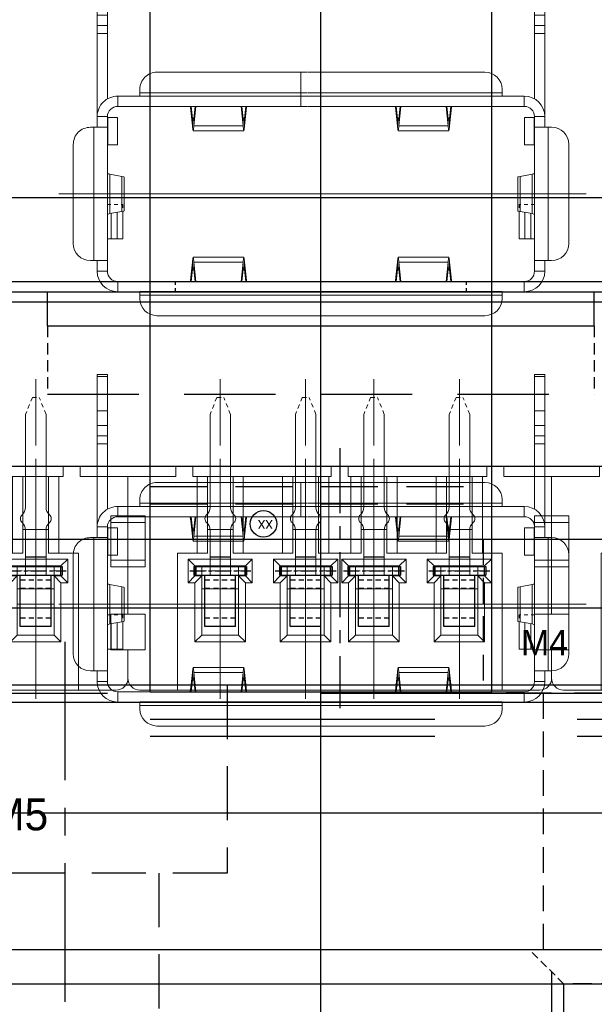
# Model space of a CAD drawing. Header units: millimetres. Extents: x -1657 to 8845, y -11980 to 3013.
# Tile 48 of 256: x 739 to 756, y -962 to -933. Entities that reach past the tile are written whole.
import ezdxf

# ---------------------------------------------------------------- set-up
doc = ezdxf.new("R2010")
doc.units = ezdxf.units.MM
for name, pattern in [('CENTER', [2, 1.25, -0.25, 0.25, -0.25]), ('DASHED', [0.75, 0.5, -0.25]), ('DASHED2', [0.375, 0.25, -0.125])]:
    doc.linetypes.add(name, pattern=pattern)
for name, color, linetype in [('01', 6, 'Continuous'), ('图层101', 154, 'Continuous'), ('图层102', 123, 'Continuous'), ('图层103', 50, 'Continuous'), ('图层109', 110, 'Continuous'), ('图层110', 146, 'Continuous'), ('图层112', 172, 'Continuous'), ('图层113', 11, 'Continuous'), ('图层115', 214, 'Continuous'), ('图层118', 85, 'Continuous'), ('图层135', 231, 'Continuous'), ('图层172', 21, 'Continuous'), ('端子流道', 183, 'Continuous'), ('铁壳', 1, 'Continuous')]:
    doc.layers.add(name, color=color, linetype=linetype)

# ---------------------------------------------------------------- blocks, each defined once
blk = doc.blocks.new('A7B7')
at = {"color": 1, "lineweight": 9, "ltscale": 0.03}
for p, q in [((0, 0), (0, -6.721)), ((2.5, 0), (2.5, -6.721)), ((4.5, 0), (4.5, -6.721)), ((7, 0), (7, -6.721))]:
    blk.add_line(p, q, dxfattribs=at)
at = {"color": 1, "linetype": 'CENTER', "ltscale": 1.5196}
blk.add_line((3.5, -7.325), (3.5, 0.273), dxfattribs=at)
at = {"color": 7, "linetype": 'Continuous', "lineweight": 15}
for p, q in [((-2.35, -0.251), (-1.25, -0.251)), ((8.25, -0.251), (-1.25, -0.251)), ((-1.25, -0.251), (-1.25, -4.251)), ((8.25, -0.251), (9.35, -0.251)), ((8.25, -4.251), (8.25, -0.251)), ((-2.7, -1.426), (-2.7, -0.601)), ((9.7, -0.601), (9.7, -1.426)), ((-2.2, -1.426), (-2.7, -1.426)), ((-2.2, -2.476), (-2.2, -1.426)), ((9.2, -2.476), (9.2, -1.426)), ((9.2, -1.426), (9.7, -1.426)), ((-0.74, -1.661), (-0.54, -1.861)), ((-0.74, -3.391), (-0.74, -1.661)), ((-0.74, -1.661), (0.74, -1.661)), ((0.74, -1.661), (0.54, -1.861)), ((0.74, -1.661), (0.74, -3.391)), ((1.76, -1.661), (1.96, -1.861)), ((1.76, -3.391), (1.76, -1.661)), ((1.76, -1.661), (3.24, -1.661)), ((3.24, -1.661), (3.04, -1.861)), ((3.24, -1.661), (3.24, -3.391)), ((3.76, -1.661), (3.96, -1.861)), ((3.76, -3.391), (3.76, -1.661)), ((3.76, -1.661), (5.24, -1.661)), ((5.24, -1.661), (5.04, -1.861)), ((5.24, -1.661), (5.24, -3.391)), ((6.26, -1.661), (6.46, -1.861)), ((6.26, -3.391), (6.26, -1.661)), ((6.26, -1.661), (7.74, -1.661)), ((7.74, -1.661), (7.54, -1.861)), ((7.74, -1.661), (7.74, -3.391)), ((-0.54, -1.861), (-0.54, -3.591)), ((0.54, -1.861), (-0.54, -1.861)), ((0.54, -3.591), (0.54, -1.861)), ((1.96, -1.861), (1.96, -3.591)), ((3.04, -1.861), (1.96, -1.861)), ((3.04, -3.591), (3.04, -1.861)), ((3.96, -1.861), (3.96, -3.591)), ((5.04, -1.861), (3.96, -1.861)), ((5.04, -3.591), (5.04, -1.861)), ((6.46, -1.861), (6.46, -3.591)), ((7.54, -1.861), (6.46, -1.861)), ((7.54, -3.591), (7.54, -1.861)), ((-2.7, -3.851), (-2.7, -2.476)), ((-2.7, -2.476), (-2.2, -2.476)), ((9.7, -2.476), (9.2, -2.476)), ((9.7, -2.476), (9.7, -3.851)), ((-0.54, -2.764), (0.54, -2.764)), ((1.96, -2.764), (3.04, -2.764)), ((3.96, -2.764), (5.04, -2.764)), ((6.46, -2.764), (7.54, -2.764)), ((-0.74, -3.591), (-0.94, -3.391)), ((-0.94, -4.081), (-0.94, -3.391)), ((-0.94, -3.391), (-0.74, -3.391)), ((-0.74, -3.391), (-0.54, -3.591)), ((0.54, -3.214), (-0.54, -3.214)), ((0.74, -3.391), (0.54, -3.591)), ((0.74, -3.591), (0.94, -3.391)), ((0.74, -3.391), (0.94, -3.391)), ((0.94, -3.391), (0.94, -4.081)), ((1.76, -3.591), (1.56, -3.391)), ((1.56, -4.081), (1.56, -3.391)), ((1.56, -3.391), (1.76, -3.391)), ((1.76, -3.391), (1.96, -3.591)), ((3.04, -3.214), (1.96, -3.214)), ((3.24, -3.391), (3.04, -3.591)), ((3.24, -3.591), (3.44, -3.391)), ((3.24, -3.391), (3.44, -3.391)), ((3.44, -3.391), (3.44, -4.081)), ((3.76, -3.591), (3.56, -3.391)), ((3.56, -4.081), (3.56, -3.391)), ((3.56, -3.391), (3.76, -3.391)), ((3.76, -3.391), (3.96, -3.591)), ((3.96, -3.214), (5.04, -3.214)), ((5.24, -3.391), (5.04, -3.591)), ((5.24, -3.591), (5.44, -3.391)), ((5.24, -3.391), (5.44, -3.391)), ((5.44, -3.391), (5.44, -4.081)), ((6.26, -3.591), (6.06, -3.391)), ((6.06, -4.081), (6.06, -3.391)), ((6.06, -3.391), (6.26, -3.391)), ((6.26, -3.391), (6.46, -3.591)), ((6.46, -3.214), (7.54, -3.214)), ((7.74, -3.391), (7.54, -3.591)), ((7.74, -3.591), (7.94, -3.391)), ((7.74, -3.391), (7.94, -3.391)), ((7.94, -3.391), (7.94, -4.081)), ((-0.74, -3.591), (-0.74, -3.881)), ((-0.54, -3.591), (-0.74, -3.591)), ((-0.54, -3.881), (-0.54, -3.591)), ((0.54, -3.591), (0.54, -3.881)), ((0.74, -3.591), (0.54, -3.591)), ((0.74, -3.881), (0.74, -3.591)), ((1.76, -3.591), (1.76, -3.881)), ((1.96, -3.591), (1.76, -3.591)), ((1.96, -3.881), (1.96, -3.591)), ((3.04, -3.591), (3.04, -3.881)), ((3.24, -3.591), (3.04, -3.591)), ((3.24, -3.881), (3.24, -3.591)), ((3.76, -3.591), (3.76, -3.881)), ((3.96, -3.591), (3.76, -3.591)), ((3.96, -3.591), (3.96, -3.881)), ((5.04, -3.881), (5.04, -3.591)), ((5.24, -3.591), (5.04, -3.591)), ((5.24, -3.881), (5.24, -3.591)), ((6.26, -3.591), (6.26, -3.881)), ((6.46, -3.591), (6.26, -3.591)), ((6.46, -3.591), (6.46, -3.881)), ((7.54, -3.881), (7.54, -3.591)), ((7.74, -3.591), (7.54, -3.591)), ((7.74, -3.881), (7.74, -3.591)), ((-2.7, -3.851), (-2.7, -4.051)), ((-2.7, -3.851), (-2.2, -3.851)), ((-2.2, -5.351), (-2.2, -3.851)), ((-0.74, -3.881), (-0.94, -4.081)), ((-0.74, -3.881), (0.74, -3.881)), ((0.74, -3.881), (0.94, -4.081)), ((1.76, -3.881), (1.56, -4.081)), ((1.76, -3.881), (3.24, -3.881)), ((3.24, -3.881), (3.44, -4.081)), ((3.76, -3.881), (3.56, -4.081)), ((3.76, -3.881), (5.24, -3.881)), ((5.24, -3.881), (5.44, -4.081)), ((6.26, -3.881), (6.06, -4.081)), ((6.26, -3.881), (7.74, -3.881)), ((7.74, -3.881), (7.94, -4.081)), ((9.2, -3.851), (9.2, -5.351)), ((9.7, -3.851), (9.2, -3.851)), ((9.7, -3.851), (9.7, -4.051)), ((-2.7, -4.051), (-2.7, -5.151)), ((-2.2, -4.051), (-2.7, -4.051)), ((-1.25, -4.251), (-0.675, -4.251)), ((0.94, -4.081), (-0.94, -4.081)), ((-0.675, -4.251), (-0.375, -4.251)), ((-0.675, -6.501), (-0.675, -4.251)), ((-0.375, -4.251), (-0.375, -6.501)), ((0.375, -4.251), (0.675, -4.251)), ((0.375, -6.501), (0.375, -4.251)), ((0.675, -4.251), (1.825, -4.251)), ((0.675, -4.251), (0.675, -6.501)), ((3.44, -4.081), (1.56, -4.081)), ((1.825, -4.251), (2.125, -4.251)), ((1.825, -6.501), (1.825, -4.251)), ((2.125, -4.251), (2.125, -6.501)), ((2.875, -4.251), (3.175, -4.251)), ((2.875, -6.501), (2.875, -4.251)), ((3.175, -4.251), (3.825, -4.251)), ((3.175, -4.251), (3.175, -6.501)), ((5.44, -4.081), (3.56, -4.081)), ((3.825, -4.251), (4.125, -4.251)), ((3.825, -6.501), (3.825, -4.251)), ((4.125, -4.251), (4.125, -6.501)), ((4.875, -4.251), (5.175, -4.251)), ((4.875, -6.501), (4.875, -4.251)), ((5.175, -4.251), (6.325, -4.251)), ((5.175, -4.251), (5.175, -6.501)), ((7.94, -4.081), (6.06, -4.081)), ((6.325, -4.251), (6.625, -4.251)), ((6.325, -6.501), (6.325, -4.251)), ((6.625, -4.251), (6.625, -6.501)), ((7.375, -4.251), (7.675, -4.251)), ((7.375, -6.501), (7.375, -4.251)), ((7.675, -4.251), (8.25, -4.251)), ((7.675, -4.251), (7.675, -6.501)), ((9.2, -4.051), (9.7, -4.051)), ((9.7, -4.051), (9.7, -5.151)), ((-2.7, -5.151), (-2.7, -5.351)), ((-2.2, -5.151), (-2.7, -5.151)), ((-0.375, -4.951), (0.375, -4.951)), ((2.125, -4.951), (2.875, -4.951)), ((4.875, -4.951), (4.125, -4.951)), ((7.375, -4.951), (6.625, -4.951)), ((9.2, -5.151), (9.7, -5.151)), ((9.7, -5.151), (9.7, -5.351)), ((-2.2, -5.351), (-2.7, -5.351)), ((-2.7, -6.501), (-2.7, -5.351)), ((9.2, -5.351), (9.7, -5.351)), ((9.7, -5.351), (9.7, -6.501)), ((-2.7, -6.501), (-1.3, -6.501)), ((-1.3, -6.501), (-1.3, -6.801)), ((-0.8, -6.501), (-0.675, -6.501)), ((-0.8, -6.801), (-0.8, -6.501)), ((-0.375, -6.501), (-0.675, -6.501)), ((-0.375, -6.501), (0.375, -6.501)), ((0.675, -6.501), (0.375, -6.501)), ((0.675, -6.501), (1.825, -6.501)), ((2.125, -6.501), (1.825, -6.501)), ((2.125, -6.501), (2.875, -6.501)), ((3.175, -6.501), (2.875, -6.501)), ((3.175, -6.501), (3.25, -6.501)), ((3.25, -6.501), (3.25, -6.801)), ((3.75, -6.501), (3.825, -6.501)), ((3.75, -6.801), (3.75, -6.501)), ((4.125, -6.501), (3.825, -6.501)), ((4.875, -6.501), (4.125, -6.501)), ((5.175, -6.501), (4.875, -6.501)), ((5.175, -6.501), (6.325, -6.501)), ((6.625, -6.501), (6.325, -6.501)), ((7.375, -6.501), (6.625, -6.501)), ((7.675, -6.501), (7.375, -6.501)), ((7.675, -6.501), (7.8, -6.501)), ((7.8, -6.501), (7.8, -6.801)), ((8.3, -6.801), (8.3, -6.501)), ((8.3, -6.501), (9.7, -6.501)), ((-0.8, -6.801), (-1.3, -6.801)), ((3.75, -6.801), (3.25, -6.801)), ((8.3, -6.801), (7.8, -6.801))]:
    blk.add_line(p, q, dxfattribs=at)
at = {"color": 1, "linetype": 'CENTER', "lineweight": 15, "ltscale": 0.34336}
for p, q in [((-0.858, -3.736), (0.858, -3.736)), ((1.642, -3.736), (3.358, -3.736)), ((3.642, -3.736), (5.358, -3.736)), ((6.142, -3.736), (7.858, -3.736))]:
    blk.add_line(p, q, dxfattribs=at)
at = {"color": 7, "linetype": 'Continuous'}
blk.add_circle((5.732, -5.113), 0.388, dxfattribs=at)
at = {"color": 7, "linetype": 'Continuous', "lineweight": 15}
for centre, start, end in [((-2.35, -0.601), 90, 180), ((9.35, -0.601), 0, 90)]:
    blk.add_arc(centre, 0.35, start, end, dxfattribs=at)
at = {"color": 7, "linetype": 'Continuous', "insert": (5.459, -4.896), "char_height": 0.33, "width": 1.03713, "attachment_point": 1}
blk.add_mtext('xx', dxfattribs=at)
blk = doc.blocks.new('19184')
at = {"layer": '01', "color": 1, "linetype": 'CENTER', "lineweight": 9, "ltscale": 1.555632}
for p, q in [((0.45, 7.242), (0.45, -0.536)), ((2.95, 7.242), (2.95, -0.536)), ((4.95, 7.242), (4.95, -0.536)), ((7.45, 7.242), (7.45, -0.536))]:
    blk.add_line(p, q, dxfattribs=at)
at = {"layer": '01', "linetype": 'DASHED2', "lineweight": 9, "ltscale": 0.5}
for p, q in [((0.353, 6.705), (0.153, 6.205)), ((0.353, 6.705), (0.553, 6.705)), ((0.753, 6.205), (0.553, 6.705)), ((2.853, 6.705), (2.653, 6.205)), ((2.853, 6.705), (3.053, 6.705)), ((3.253, 6.205), (3.053, 6.705)), ((4.853, 6.705), (4.653, 6.205)), ((4.853, 6.705), (5.053, 6.705)), ((5.253, 6.205), (5.053, 6.705)), ((7.353, 6.705), (7.153, 6.205)), ((7.353, 6.705), (7.553, 6.705)), ((7.753, 6.205), (7.553, 6.705))]:
    blk.add_line(p, q, dxfattribs=at)
at = {"layer": '01', "linetype": 'Continuous', "lineweight": 15}
for p, q in [((0.153, 6.205), (0.153, 3.493)), ((0.753, 6.205), (0.753, 3.493)), ((2.653, 6.205), (2.653, 3.493)), ((3.253, 6.205), (3.253, 3.493)), ((4.653, 6.205), (4.653, 3.493)), ((5.253, 6.205), (5.253, 3.493)), ((7.153, 6.205), (7.153, 3.493)), ((7.753, 6.205), (7.753, 3.493)), ((0.153, 2.822), (0.153, 1.504)), ((0.753, 2.822), (0.753, 1.504)), ((2.653, 2.822), (2.653, 1.504)), ((3.253, 2.822), (3.253, 1.504)), ((4.653, 2.822), (4.653, 1.504)), ((5.253, 2.822), (5.253, 1.504)), ((7.153, 2.822), (7.153, 1.504)), ((7.753, 2.822), (7.753, 1.504))]:
    blk.add_line(p, q, dxfattribs=at)
at = {"layer": '01'}
for p, q in [((0.753, 2.036), (0.153, 2.036)), ((3.253, 2.036), (2.653, 2.036)), ((5.253, 2.036), (4.653, 2.036)), ((7.753, 2.036), (7.153, 2.036))]:
    blk.add_line(p, q, dxfattribs=at)
at = {"layer": '01', "ltscale": 0.075}
for p, q in [((-0.317, 1.754), (-0.317, 1.504)), ((-0.317, 1.754), (1.223, 1.754)), ((-0.267, 1.754), (-0.267, 1.504)), ((1.173, 1.754), (1.173, 1.504)), ((1.223, 1.754), (1.223, 1.504)), ((2.183, 1.754), (2.183, 1.504)), ((2.183, 1.754), (3.723, 1.754)), ((2.233, 1.754), (2.233, 1.504)), ((3.673, 1.754), (3.673, 1.504)), ((3.723, 1.754), (3.723, 1.504)), ((4.183, 1.754), (4.183, 1.504)), ((4.183, 1.754), (5.723, 1.754)), ((4.233, 1.754), (4.233, 1.504)), ((5.673, 1.754), (5.673, 1.504)), ((5.723, 1.754), (5.723, 1.504)), ((6.683, 1.754), (6.683, 1.504)), ((6.683, 1.754), (8.223, 1.754)), ((6.733, 1.754), (6.733, 1.504)), ((8.173, 1.754), (8.173, 1.504)), ((8.223, 1.754), (8.223, 1.504)), ((-0.317, 1.504), (1.223, 1.504)), ((2.183, 1.504), (3.723, 1.504)), ((4.183, 1.504), (5.723, 1.504)), ((6.683, 1.504), (8.223, 1.504))]:
    blk.add_line(p, q, dxfattribs=at)
at = {"layer": '01', "color": 1, "linetype": 'CENTER', "ltscale": 0.35728}
for p, q in [((-0.441, 1.629), (1.346, 1.629)), ((2.059, 1.629), (3.846, 1.629)), ((4.059, 1.629), (5.846, 1.629)), ((6.559, 1.629), (8.346, 1.629))]:
    blk.add_line(p, q, dxfattribs=at)
at = {"layer": '01', "ltscale": 0.625}
for p, q in [((0, 0), (0, 1.504)), ((0.9, 0), (0.9, 1.504)), ((2.5, 0), (2.5, 1.504)), ((3.4, 0), (3.4, 1.504)), ((4.5, 0), (4.5, 1.504)), ((5.4, 0), (5.4, 1.504)), ((7, 0), (7, 1.504)), ((7.9, 0), (7.9, 1.504)), ((0.9, 0), (0, 0)), ((3.4, 0), (2.5, 0)), ((5.4, 0), (4.5, 0)), ((7.9, 0), (7, 0))]:
    blk.add_line(p, q, dxfattribs=at)
at = {"layer": '01', "color": 4, "linetype": 'DASHED', "ltscale": 0.3}
for p, q in [((0.9, 1.362), (0, 1.362)), ((3.4, 1.362), (2.5, 1.362)), ((5.4, 1.362), (4.5, 1.362)), ((7.9, 1.362), (7, 1.362)), ((0.9, 1.112), (0, 1.112)), ((3.4, 1.112), (2.5, 1.112)), ((5.4, 1.112), (4.5, 1.112)), ((7.9, 1.112), (7, 1.112)), ((0.9, 0.25), (0, 0.25)), ((3.4, 0.25), (2.5, 0.25)), ((5.4, 0.25), (4.5, 0.25)), ((7.9, 0.25), (7, 0.25))]:
    blk.add_line(p, q, dxfattribs=at)
at = {"layer": '01', "linetype": 'Continuous', "lineweight": 15}
for centre, radius, start, end in [((-0.147, 3.493), 0.3, 311.8103, 0), ((1.053, 3.493), 0.3, 180, 228.1897), ((2.353, 3.493), 0.3, 311.8103, 0), ((3.553, 3.493), 0.3, 180, 228.1897), ((4.353, 3.493), 0.3, 311.8103, 0), ((5.553, 3.493), 0.3, 180, 228.1897), ((6.853, 3.493), 0.3, 311.8103, 0), ((8.053, 3.493), 0.3, 180, 228.1897), ((0.153, 3.158), 0.15, 131.8103, 228.1897), ((0.753, 3.158), 0.15, 311.8103, 48.1897), ((2.653, 3.158), 0.15, 131.8103, 228.1897), ((3.253, 3.158), 0.15, 311.8103, 48.1897), ((4.653, 3.158), 0.15, 131.8103, 228.1897), ((5.253, 3.158), 0.15, 311.8103, 48.1897), ((7.153, 3.158), 0.15, 131.8103, 228.1897), ((7.753, 3.158), 0.15, 311.8103, 48.1897), ((-0.147, 2.822), 0.3, 0, 48.1897), ((1.053, 2.822), 0.3, 131.8103, 180), ((2.353, 2.822), 0.3, 0, 48.1897), ((3.553, 2.822), 0.3, 131.8103, 180), ((4.353, 2.822), 0.3, 0, 48.1897), ((5.553, 2.822), 0.3, 131.8103, 180), ((6.853, 2.822), 0.3, 0, 48.1897), ((8.053, 2.822), 0.3, 131.8103, 180)]:
    blk.add_arc(centre, radius, start, end, dxfattribs=at)
blk = doc.blocks.new('4F')
at = {"color": 4, "linetype": 'DASHED', "ltscale": 0.471405}
for p, q in [((1, 1.65), (0, 2.65)), ((1, -1.65), (0, -2.65))]:
    blk.add_line(p, q, dxfattribs=at)
at = {"color": 4, "linetype": 'DASHED', "ltscale": 3.116667}
for p, q in [((0.65, 2), (10, 2)), ((0.65, -2), (10, -2))]:
    blk.add_line(p, q, dxfattribs=at)
at = {"color": 4, "linetype": 'DASHED', "ltscale": 0.164992}
for p, q in [((10, 2), (10.35, 1.65)), ((10, -2), (10.35, -1.65))]:
    blk.add_line(p, q, dxfattribs=at)
at = {"color": 4, "linetype": 'DASHED', "ltscale": 1.333333}
blk.add_line((10, 2), (10, -2), dxfattribs=at)
at = {"color": 4, "linetype": 'DASHED', "ltscale": 1.1}
for p, q in [((1, 1.65), (1, -1.65)), ((12, 1.65), (12, -1.65))]:
    blk.add_line(p, q, dxfattribs=at)
at = {"color": 4, "linetype": 'DASHED', "ltscale": 3.666667}
for p, q in [((1, 1.65), (12, 1.65)), ((1, -1.65), (12, -1.65))]:
    blk.add_line(p, q, dxfattribs=at)
at = {"color": 4, "linetype": 'DASHED', "ltscale": 0.635085}
for p in [(12, 1.65), (12, -1.65)]:
    blk.add_line(p, (12.953, 0), dxfattribs=at)
at = {"color": 1, "linetype": 'CENTER', "ltscale": 3.210708}
blk.add_line((-2.156, 0), (13.898, 0), dxfattribs=at)
blk.add_text('M4', height=0.8081, rotation=90).set_placement((3.463, -1.03))
blk = doc.blocks.new('1C458')
at = {"layer": '图层101', "color": 1, "linetype": 'CENTER', "ltscale": 2.671598}
blk.add_line((0, 0), (0, -16.358), dxfattribs=at)
at = {"layer": '图层101', "color": 4, "linetype": 'DASHED', "ltscale": 1.5}
for p, q in [((-4, -2.215), (-4, -6.715)), ((4, -2.215), (4, -6.715)), ((-2.25, -6.715), (-2.25, -14.215)), ((2.25, -6.715), (2.25, -14.215))]:
    blk.add_line(p, q, dxfattribs=at)
at = {"layer": '图层101', "color": 4, "linetype": 'DASHED', "ltscale": 2.666667}
blk.add_line((4, -6.715), (-4, -6.715), dxfattribs=at)
at = {"layer": '图层101'}
blk.add_text('M4', height=0.743, dxfattribs=at).set_placement((-2.897, -5.607))
blk = doc.blocks.new('1BDC1')
at = {"layer": '铁壳', "lineweight": 9, "ltscale": 0.03}
for p, q in [((5.3, 1.238), (5.3, -6.958)), ((-2.46, -2.86), (12.975, -2.86))]:
    blk.add_line(p, q, dxfattribs=at)
at = {"layer": '铁壳', "linetype": 'Continuous', "lineweight": 15}
for p, q in [((10.1, 0.7), (0.5, 0.7)), ((10.1, 0.7), (0.5, 0.7)), ((0, 0), (-0.65, 0)), ((-0.65, 0), (-0.65, -0.3)), ((0, 0.1), (0, 0.2)), ((0, 0), (0, 0.1)), ((10.6, 0.1), (0, 0.1)), ((10.6, 0.2), (10.6, 0.1)), ((10.6, 0.1), (10.6, 0)), ((10.6, 0), (11.25, 0)), ((11.25, -0.3), (11.25, 0)), ((0, -0.3), (-0.65, -0.3)), ((10.6, -0.3), (0, -0.3)), ((1.494, -0.3), (1.494, -0.424)), ((1.494, -0.424), (1.542, -0.864)), ((1.504, -0.3), (1.542, -0.651)), ((1.578, -0.651), (1.616, -0.3)), ((1.578, -0.864), (1.64, -0.3)), ((2.96, -0.3), (3.022, -0.864)), ((2.984, -0.3), (3.022, -0.651)), ((3.058, -0.651), (3.096, -0.3)), ((3.058, -0.864), (3.106, -0.424)), ((3.106, -0.424), (3.106, -0.3)), ((7.494, -0.424), (7.494, -0.3)), ((7.542, -0.864), (7.494, -0.424)), ((7.542, -0.651), (7.504, -0.3)), ((7.616, -0.3), (7.578, -0.651)), ((7.64, -0.3), (7.578, -0.864)), ((9.022, -0.864), (8.96, -0.3)), ((9.022, -0.651), (8.984, -0.3)), ((9.096, -0.3), (9.058, -0.651)), ((9.106, -0.424), (9.058, -0.864)), ((9.106, -0.3), (9.106, -0.424)), ((10.6, -0.3), (11.25, -0.3)), ((-1.25, -0.91), (-1.25, -0.6)), ((-1.25, -0.6), (-0.95, -0.6)), ((-0.95, -0.91), (-0.95, -0.6)), ((1.578, -0.651), (1.542, -0.651)), ((1.542, -0.864), (1.542, -0.651)), ((1.578, -0.864), (1.578, -0.651)), ((3.022, -0.864), (1.578, -0.864)), ((3.058, -0.651), (3.022, -0.651)), ((3.022, -0.651), (3.022, -0.864)), ((3.058, -0.651), (3.058, -0.864)), ((7.578, -0.651), (7.542, -0.651)), ((7.542, -0.651), (7.542, -0.864)), ((7.578, -0.651), (7.578, -0.864)), ((9.022, -0.864), (7.578, -0.864)), ((9.058, -0.651), (9.022, -0.651)), ((9.022, -0.864), (9.022, -0.651)), ((9.058, -0.864), (9.058, -0.651)), ((11.55, -0.6), (11.55, -0.91)), ((11.85, -0.6), (11.55, -0.6)), ((11.85, -0.6), (11.85, -0.91)), ((-1.45, -0.91), (-1.35, -0.91)), ((-1.35, -0.91), (-1.25, -0.91)), ((-1.35, -0.91), (-0.95, -0.91)), ((-1.35, -0.91), (-1.35, -4.81)), ((-0.95, -0.91), (-1.25, -0.91)), ((-0.95, -0.91), (-0.95, -4.81)), ((1.56, -1.01), (3.04, -1.01)), ((7.56, -1.01), (9.04, -1.01)), ((11.55, -0.91), (11.55, -4.81)), ((11.55, -0.91), (11.85, -0.91)), ((11.95, -0.91), (11.55, -0.91)), ((11.95, -0.91), (11.85, -0.91)), ((12.05, -0.91), (11.95, -0.91)), ((11.95, -0.91), (11.95, -4.81)), ((-1.95, -1.41), (-1.95, -4.31)), ((-1.95, -1.41), (-1.95, -4.31)), ((12.55, -1.41), (12.55, -4.31)), ((12.55, -1.41), (12.55, -4.31)), ((-0.95, -1.55), (-0.843, -1.55)), ((-0.843, -1.55), (-0.664, -1.55)), ((-0.843, -1.55), (-0.843, -2.293)), ((-0.664, -1.55), (-0.5, -1.55)), ((-0.664, -2.326), (-0.664, -1.55)), ((-0.5, -1.55), (-0.5, -2.356)), ((11.1, -1.55), (11.264, -1.55)), ((11.1, -2.355), (11.1, -1.55)), ((11.443, -1.55), (11.264, -1.55)), ((11.264, -1.55), (11.264, -2.326)), ((11.443, -1.55), (11.55, -1.55)), ((11.443, -2.293), (11.443, -1.55)), ((-0.883, -2.286), (-0.529, -2.351)), ((-0.883, -2.286), (-0.883, -3.434)), ((11.483, -2.286), (11.129, -2.351)), ((11.483, -3.434), (11.483, -2.286)), ((-0.529, -2.351), (-0.529, -3.369)), ((-0.462, -3.355), (-0.462, -2.365)), ((11.062, -2.365), (11.062, -3.355)), ((11.129, -3.369), (11.129, -2.351)), ((-0.529, -3.369), (-0.883, -3.434)), ((11.129, -3.369), (11.483, -3.434)), ((-0.95, -4.3), (-0.94, -4.3)), ((-0.653, -4.3), (-0.94, -4.3)), ((-0.94, -4.3), (-0.94, -5.1)), ((-0.653, -4.3), (-0.653, -5.1)), ((11.253, -4.3), (11.54, -4.3)), ((11.253, -4.3), (11.253, -5.1)), ((11.55, -4.3), (11.54, -4.3)), ((11.54, -4.3), (11.54, -5.1)), ((-1.35, -4.81), (-1.45, -4.81)), ((-0.95, -4.81), (-1.35, -4.81)), ((-1.25, -4.81), (-1.35, -4.81)), ((-1.25, -4.81), (-1.25, -5.12)), ((-0.95, -4.81), (-1.25, -4.81)), ((-0.95, -4.81), (-0.95, -5.12)), ((1.494, -5.296), (1.542, -4.856)), ((1.542, -5.069), (1.542, -4.856)), ((3.04, -4.71), (1.56, -4.71)), ((1.578, -5.069), (1.578, -4.856)), ((3.022, -4.856), (1.578, -4.856)), ((1.578, -4.856), (1.64, -5.42)), ((2.96, -5.42), (3.022, -4.856)), ((3.022, -4.856), (3.022, -5.069)), ((3.058, -4.856), (3.106, -5.296)), ((3.058, -4.856), (3.058, -5.069)), ((7.542, -4.856), (7.494, -5.296)), ((7.542, -4.856), (7.542, -5.069)), ((9.04, -4.71), (7.56, -4.71)), ((7.578, -4.856), (7.578, -5.069)), ((9.022, -4.856), (7.578, -4.856)), ((7.64, -5.42), (7.578, -4.856)), ((9.022, -4.856), (8.96, -5.42)), ((9.022, -5.069), (9.022, -4.856)), ((9.106, -5.296), (9.058, -4.856)), ((9.058, -5.069), (9.058, -4.856)), ((11.55, -5.12), (11.55, -4.81)), ((11.55, -4.81), (11.95, -4.81)), ((11.55, -4.81), (11.85, -4.81)), ((11.85, -5.12), (11.85, -4.81)), ((11.85, -4.81), (11.95, -4.81)), ((11.95, -4.81), (12.05, -4.81)), ((-1.25, -5.12), (-1.25, -7.548)), ((-1.25, -5.12), (-0.95, -5.12)), ((-0.95, -5.1), (-0.94, -5.1)), ((-0.653, -5.1), (-0.94, -5.1)), ((1.504, -5.42), (1.542, -5.069)), ((1.577, -5.069), (1.542, -5.069)), ((1.578, -5.069), (1.616, -5.42)), ((2.984, -5.42), (3.022, -5.069)), ((3.058, -5.069), (3.023, -5.069)), ((3.058, -5.069), (3.096, -5.42)), ((7.542, -5.069), (7.504, -5.42)), ((7.577, -5.069), (7.542, -5.069)), ((7.616, -5.42), (7.578, -5.069)), ((9.022, -5.069), (8.984, -5.42)), ((9.058, -5.069), (9.023, -5.069)), ((9.096, -5.42), (9.058, -5.069)), ((11.253, -5.1), (11.54, -5.1)), ((11.55, -5.1), (11.54, -5.1)), ((11.85, -5.12), (11.55, -5.12)), ((11.85, -5.12), (11.85, -7.548)), ((-0.65, -5.42), (0, -5.42)), ((-0.65, -5.42), (-0.65, -5.72)), ((0, -5.42), (5.687, -5.42)), ((1.494, -5.296), (1.494, -5.42)), ((3.106, -5.42), (3.106, -5.296)), ((10.6, -5.42), (5.707, -5.42)), ((5.891, -6.42), (5.891, -5.42)), ((7.494, -5.42), (7.494, -5.296)), ((9.106, -5.296), (9.106, -5.42)), ((10.6, -5.42), (11.25, -5.42)), ((11.25, -5.42), (11.25, -5.72)), ((-0.95, -5.64), (-0.95, -7.548)), ((-0.65, -5.72), (0, -5.72)), ((0, -5.72), (10.6, -5.72)), ((0, -5.82), (0, -5.72)), ((10.6, -5.72), (11.25, -5.72)), ((10.6, -5.82), (10.6, -5.72)), ((11.55, -5.64), (11.55, -7.548)), ((0, -5.92), (0, -5.82)), ((0, -5.82), (5.687, -5.82)), ((10.6, -5.82), (5.707, -5.82)), ((10.6, -5.92), (10.6, -5.82)), ((0.5, -6.42), (5.687, -6.42)), ((0.5, -6.42), (5.687, -6.42)), ((10.1, -6.42), (5.707, -6.42)), ((10.1, -6.42), (5.707, -6.42)), ((-1.25, -7.79), (-1.25, -7.548)), ((-1.25, -7.548), (-0.95, -7.548)), ((-0.95, -7.548), (-0.95, -7.79)), ((11.55, -7.79), (11.55, -7.548)), ((11.55, -7.548), (11.85, -7.548)), ((11.85, -7.548), (11.85, -7.79)), ((-1.25, -7.79), (-1.25, -8.088)), ((-0.95, -7.79), (-1.25, -7.79)), ((-0.95, -7.79), (-0.95, -8.088)), ((11.55, -7.79), (11.55, -8.088)), ((11.85, -7.79), (11.55, -7.79)), ((11.85, -7.79), (11.85, -8.088)), ((-1.25, -8.088), (-1.25, -8.519)), ((-0.95, -8.088), (-1.25, -8.088)), ((-0.95, -8.088), (-0.95, -8.519)), ((11.55, -8.088), (11.55, -8.519)), ((11.55, -8.088), (11.85, -8.088)), ((11.85, -8.088), (11.85, -8.519)), ((-1.25, -8.519), (-1.25, -9.525)), ((-0.95, -8.519), (-1.25, -8.519)), ((-0.95, -8.519), (-0.95, -9.525)), ((11.55, -8.519), (11.55, -9.525)), ((11.55, -8.519), (11.85, -8.519)), ((11.85, -8.519), (11.85, -9.525)), ((-1.25, -9.525), (-1.25, -9.58)), ((-0.95, -9.525), (-1.25, -9.525)), ((-1.25, -9.58), (-0.95, -9.58)), ((-0.95, -9.525), (-0.95, -9.58)), ((11.55, -9.525), (11.55, -9.58)), ((11.55, -9.525), (11.85, -9.525)), ((11.55, -9.58), (11.85, -9.58)), ((11.85, -9.525), (11.85, -9.58))]:
    blk.add_line(p, q, dxfattribs=at)
at = {"layer": '铁壳', "ltscale": 1.625}
blk.add_line((0, 0), (10.6, 0), dxfattribs=at)
at = {"layer": '铁壳', "linetype": 'DASHED2', "lineweight": 9, "ltscale": 0.2}
for p, q in [((-0.95, -2.55), (-0.5, -2.55)), ((-0.5, -2.55), (-0.5, -2.356)), ((11.1, -2.55), (11.1, -2.356)), ((11.55, -2.55), (11.1, -2.55))]:
    blk.add_line(p, q, dxfattribs=at)
at = {"layer": '铁壳', "linetype": 'Continuous', "lineweight": 15, "flags": 128}
for points in [[(1.494, -0.424), (1.476, -0.316), (1.469, -0.3)], [(3.131, -0.3), (3.124, -0.316), (3.106, -0.424)], [(7.494, -0.424), (7.476, -0.316), (7.469, -0.3)], [(9.131, -0.3), (9.124, -0.316), (9.106, -0.424)], [(1.578, -0.651), (1.569, -0.695), (1.56, -0.71), (1.551, -0.695), (1.542, -0.651)], [(1.578, -0.864), (1.569, -0.972), (1.56, -1.01), (1.551, -0.972), (1.542, -0.864)], [(3.058, -0.651), (3.049, -0.695), (3.04, -0.71), (3.031, -0.695), (3.022, -0.651)], [(3.058, -0.864), (3.049, -0.972), (3.04, -1.01), (3.031, -0.972), (3.022, -0.864)], [(7.578, -0.651), (7.569, -0.695), (7.56, -0.71), (7.551, -0.695), (7.542, -0.651)], [(7.578, -0.864), (7.569, -0.972), (7.56, -1.01), (7.551, -0.972), (7.542, -0.864)], [(9.058, -0.651), (9.049, -0.695), (9.04, -0.71), (9.031, -0.695), (9.022, -0.651)], [(9.058, -0.864), (9.049, -0.972), (9.04, -1.01), (9.031, -0.972), (9.022, -0.864)], [(-0.883, -2.286), (-0.933, -2.271), (-0.95, -2.257)], [(11.55, -2.257), (11.533, -2.271), (11.483, -2.286)], [(-0.462, -2.365), (-0.474, -2.359), (-0.529, -2.351)], [(11.129, -2.351), (11.074, -2.359), (11.067, -2.365)], [(-0.95, -3.463), (-0.933, -3.449), (-0.883, -3.434)], [(-0.529, -3.369), (-0.474, -3.361), (-0.462, -3.355)], [(11.067, -3.355), (11.074, -3.361), (11.129, -3.369)], [(11.483, -3.434), (11.533, -3.449), (11.55, -3.463)], [(1.542, -4.856), (1.551, -4.748), (1.56, -4.71), (1.569, -4.748), (1.578, -4.856)], [(3.022, -4.856), (3.031, -4.748), (3.04, -4.71), (3.049, -4.748), (3.058, -4.856)], [(7.542, -4.856), (7.551, -4.748), (7.56, -4.71), (7.569, -4.748), (7.578, -4.856)], [(9.022, -4.856), (9.031, -4.748), (9.04, -4.71), (9.049, -4.748), (9.058, -4.856)], [(1.542, -5.069), (1.551, -5.025), (1.56, -5.01), (1.569, -5.025), (1.578, -5.069)], [(3.022, -5.069), (3.031, -5.025), (3.04, -5.01), (3.049, -5.025), (3.058, -5.069)], [(7.542, -5.069), (7.551, -5.025), (7.56, -5.01), (7.569, -5.025), (7.578, -5.069)], [(9.022, -5.069), (9.031, -5.025), (9.04, -5.01), (9.049, -5.025), (9.058, -5.069)], [(1.469, -5.42), (1.476, -5.404), (1.494, -5.296)], [(3.106, -5.296), (3.124, -5.404), (3.131, -5.42)], [(7.469, -5.42), (7.476, -5.404), (7.494, -5.296)], [(9.106, -5.296), (9.124, -5.404), (9.131, -5.42)]]:
    blk.add_lwpolyline(points, dxfattribs=at)
at = {"layer": '铁壳', "linetype": 'Continuous', "lineweight": 15}
for centre, radius, start, end in [((0.5, 0.2), 0.5, 90, 180), ((10.1, 0.2), 0.5, 0, 90), ((-0.65, -0.6), 0.6, 90, 180), ((11.25, -0.6), 0.6, 0, 90), ((-0.65, -0.6), 0.3, 90, 180), ((11.25, -0.6), 0.3, 0, 90), ((-1.45, -1.41), 0.5, 90, 180), ((12.05, -1.41), 0.5, 0, 90), ((-1.45, -4.31), 0.5, 180, 270), ((12.05, -4.31), 0.5, 270, 0), ((-0.65, -5.12), 0.6, 180, 270), ((-0.65, -5.12), 0.3, 180, 270), ((11.25, -5.12), 0.3, 270, 0), ((11.25, -5.12), 0.6, 270, 0), ((0.5, -5.92), 0.5, 180, 270), ((10.1, -5.92), 0.5, 270, 0)]:
    blk.add_arc(centre, radius, start, end, dxfattribs=at)
blk = doc.blocks.new('1EA79')
at = {"layer": '铁壳', "ltscale": 0.625}
for p, q in [((-26.756, 0.3), (18.244, 0.3)), ((-26.756, 0), (18.244, 0))]:
    blk.add_line(p, q, dxfattribs=at)
at = {"layer": '铁壳', "color": 4, "linetype": 'DASHED', "ltscale": 0.1}
for p, q in [((-8.513, 0), (-8.513, 0.3)), ((0, 0), (0, 0.3))]:
    blk.add_line(p, q, dxfattribs=at)
at = {"layer": '铁壳', "color": 1, "linetype": 'CENTER', "ltscale": 0.146184}
blk.add_line((-4.256, -0.215), (-4.256, 0.515), dxfattribs=at)
blk = doc.blocks.new('1EA8C')
at = {"layer": '铁壳', "ltscale": 1.625, "rotation": 180}
blk.add_blockref('1BDC1', (1.044, 11.728), dxfattribs=at)
at = {"layer": '铁壳', "ltscale": 0.625}
blk.add_blockref('1EA79', (0, 11.728), dxfattribs=at)
blk = doc.blocks.new('218EE')
at = {"layer": '图层135', "color": 1, "linetype": 'CENTER', "ltscale": 3.238837}
blk.add_line((2.75, 6.762), (2.75, -12.107), dxfattribs=at)
at = {"layer": '图层135', "color": 4, "linetype": 'DASHED', "ltscale": 3.166667}
for p, q in [((-2, 5.5), (-2, 0)), ((7.5, 5.5), (7.5, 0)), ((7.5, 0), (-2, 0)), ((0, 0), (0, -10.5)), ((5.5, 0), (5.5, -10.5))]:
    blk.add_line(p, q, dxfattribs=at)
at = {"layer": '图层135', "ltscale": 3}
blk.add_text('M5', height=0.93, dxfattribs=at).set_placement((0.539, 1.25))
blk = doc.blocks.new('28974')
at = {"layer": '端子流道', "color": 1, "linetype": 'CENTER', "ltscale": 43.152}
blk.add_line((34, -15.88), (34, 199.88), dxfattribs=at)
at = {"layer": '端子流道', "ltscale": 5}
for p, q in [((0, 0), (68, 0)), ((-1, -1), (69, -1))]:
    blk.add_line(p, q, dxfattribs=at)

msp = doc.modelspace()

# ---------------------------------------------------------------- linework, layer by layer
at = {"layer": '图层101', "ltscale": 1.625}
for p, q in [((616.5098, -948.6622), (806.5098, -948.6622)), ((616.5098, -950.6622), (806.5098, -950.6622)), ((616.5098, -960.6622), (806.5098, -960.6622))]:
    msp.add_line(p, q, dxfattribs=at)
at = {"layer": '图层101', "color": 4, "linetype": 'DASHED', "ltscale": 25}
msp.add_line((616.5098, -953.1622), (806.5098, -953.1622), dxfattribs=at)
at = {"layer": '图层102', "ltscale": 1.625}
msp.add_line((616.5098, -956.6622), (766.5098, -956.6622), dxfattribs=at)
at = {"layer": '图层102', "color": 4, "linetype": 'DASHED', "ltscale": 50}
msp.add_line((616.5098, -960.6622), (766.5098, -960.6622), dxfattribs=at)
at = {"layer": '图层103', "ltscale": 1.625}
for p, q in [((616.5098, -938.6622), (806.5098, -938.6622)), ((616.5098, -946.5222), (806.5098, -946.5222)), ((616.5098, -948.6622), (806.5098, -948.6622))]:
    msp.add_line(p, q, dxfattribs=at)
at = {"layer": '图层109', "color": 1, "linetype": 'CENTER', "ltscale": 8.0736}
msp.add_line((747.7598, -976.1062), (747.7598, -935.7382), dxfattribs=at)
at = {"layer": '图层109', "ltscale": 0.625}
msp.add_line((730.2598, -941.7222), (765.2598, -941.7222), dxfattribs=at)
at = {"layer": '图层110', "color": 1, "linetype": 'CENTER', "ltscale": 8.0736}
msp.add_line((747.7598, -976.1062), (747.7598, -935.7382), dxfattribs=at)
at = {"layer": '图层110', "ltscale": 0.625}
for p, q in [((725.2598, -941.4222), (739.7598, -941.4222)), ((739.7598, -942.4222), (739.7598, -941.4222)), ((755.7598, -942.4222), (755.7598, -941.4222)), ((755.7598, -941.4222), (770.2598, -941.4222)), ((739.7598, -942.4222), (755.7598, -942.4222)), ((720.2598, -953.4222), (775.2598, -953.4222))]:
    msp.add_line(p, q, dxfattribs=at)
at = {"layer": '图层110', "color": 4, "linetype": 'DASHED', "ltscale": 16.666667}
for p, q in [((692.7598, -953.9222), (802.7598, -953.9222)), ((692.7598, -954.4222), (802.7598, -954.4222))]:
    msp.add_line(p, q, dxfattribs=at)
at = {"layer": '图层112', "color": 1, "linetype": 'CENTER', "ltscale": 13.2704}
msp.add_line((747.7598, -957.6982), (747.7598, -891.3462), dxfattribs=at)
at = {"layer": '图层112', "ltscale": 4.5}
for p, q in [((742.7598, -953.1222), (742.7598, -925.9222)), ((752.7598, -953.1222), (752.7598, -925.9222)), ((742.7598, -953.1222), (752.7598, -953.1222))]:
    msp.add_line(p, q, dxfattribs=at)
at = {"layer": '图层112', "color": 4, "linetype": 'DASHED', "ltscale": 3.333333}
for p, q in [((742.7598, -947.1222), (752.7598, -947.1222)), ((742.7598, -947.6222), (752.7598, -947.6222))]:
    msp.add_line(p, q, dxfattribs=at)
at = {"layer": '图层113', "color": 1, "linetype": 'CENTER', "ltscale": 10.2544}
msp.add_line((747.7598, -944.6582), (747.7598, -893.3862), dxfattribs=at)
at = {"layer": '图层113', "ltscale": 4.5}
for p, q in [((742.7598, -941.1222), (742.7598, -896.9222)), ((752.7598, -941.1222), (752.7598, -896.9222)), ((742.7598, -941.1222), (752.7598, -941.1222))]:
    msp.add_line(p, q, dxfattribs=at)
at = {"layer": '图层115', "color": 1, "linetype": 'CENTER', "ltscale": 11.6}
msp.add_line((747.7598, -949.9222), (747.7598, -891.9222), dxfattribs=at)
at = {"layer": '图层118', "color": 1, "linetype": 'CENTER', "ltscale": 3.22944}
msp.add_line((747.7598, -954.9958), (747.7598, -938.8486), dxfattribs=at)
at = {"layer": '图层118', "ltscale": 0.75}
for p, q in [((728.7598, -941.4222), (739.7598, -941.4222)), ((739.7598, -942.4222), (739.7598, -941.4222)), ((755.7598, -942.4222), (755.7598, -941.4222)), ((755.7598, -941.4222), (766.7598, -941.4222)), ((739.7598, -942.4222), (755.7598, -942.4222)), ((713.2598, -952.9222), (782.2598, -952.9222))]:
    msp.add_line(p, q, dxfattribs=at)
at = {"layer": '图层118', "color": 4, "linetype": 'DASHED', "ltscale": 0.666667}
for p, q in [((739.7598, -942.4222), (739.7598, -944.4222)), ((755.7598, -942.4222), (755.7598, -944.4222))]:
    msp.add_line(p, q, dxfattribs=at)
at = {"layer": '图层118', "color": 4, "linetype": 'DASHED', "ltscale": 5.333333}
msp.add_line((739.7598, -944.4222), (755.7598, -944.4222), dxfattribs=at)
at = {"layer": '图层135', "ltscale": 5}
msp.add_line((697.7598, -952.9222), (782.7598, -952.9222), dxfattribs=at)
at = {"layer": '图层172', "color": 1, "linetype": 'CENTER', "ltscale": 23.2}
msp.add_line((747.7598, -1049.6622), (747.7598, -953.6622), dxfattribs=at)
at = {"layer": '图层172', "ltscale": 2.125}
msp.add_line((720.2598, -961.6622), (775.2598, -961.6622), dxfattribs=at)

# ---------------------------------------------------------------- block references
at = {"rotation": 180}
for p in [(739.4098, -953.323), (751.8098, -953.323), (764.2098, -953.323)]:
    msp.add_blockref('A7B7', p, dxfattribs=at)
at = {"layer": '01', "ltscale": 1.625}
for p in [(731.9598, -951.2163), (744.3598, -951.2163)]:
    msp.add_blockref('19184', p, dxfattribs=at)
at = {"layer": '图层101', "ltscale": 1.625}
msp.add_blockref('1C458', (756.5098, -946.4472), dxfattribs=at)
at = {"layer": '图层102', "ltscale": 1.625, "rotation": 270}
msp.add_blockref('4F', (756.5098, -960.6622), dxfattribs=at)
at = {"layer": '图层135', "ltscale": 5}
msp.add_blockref('218EE', (737.5098, -958.4222), dxfattribs=at)
at = {"layer": '端子流道', "ltscale": 2.125}
msp.add_blockref('28974', (713.7598, -960.6622), dxfattribs=at)
at = {"layer": '铁壳', "ltscale": 0.625}
msp.add_blockref('1EA8C', (752.0161, -953.1504), dxfattribs=at)
at = {"layer": '铁壳', "ltscale": 1.625, "rotation": 180}
msp.add_blockref('1BDC1', (753.0598, -953.4222), dxfattribs=at)

doc.saveas('drawing.dxf')
